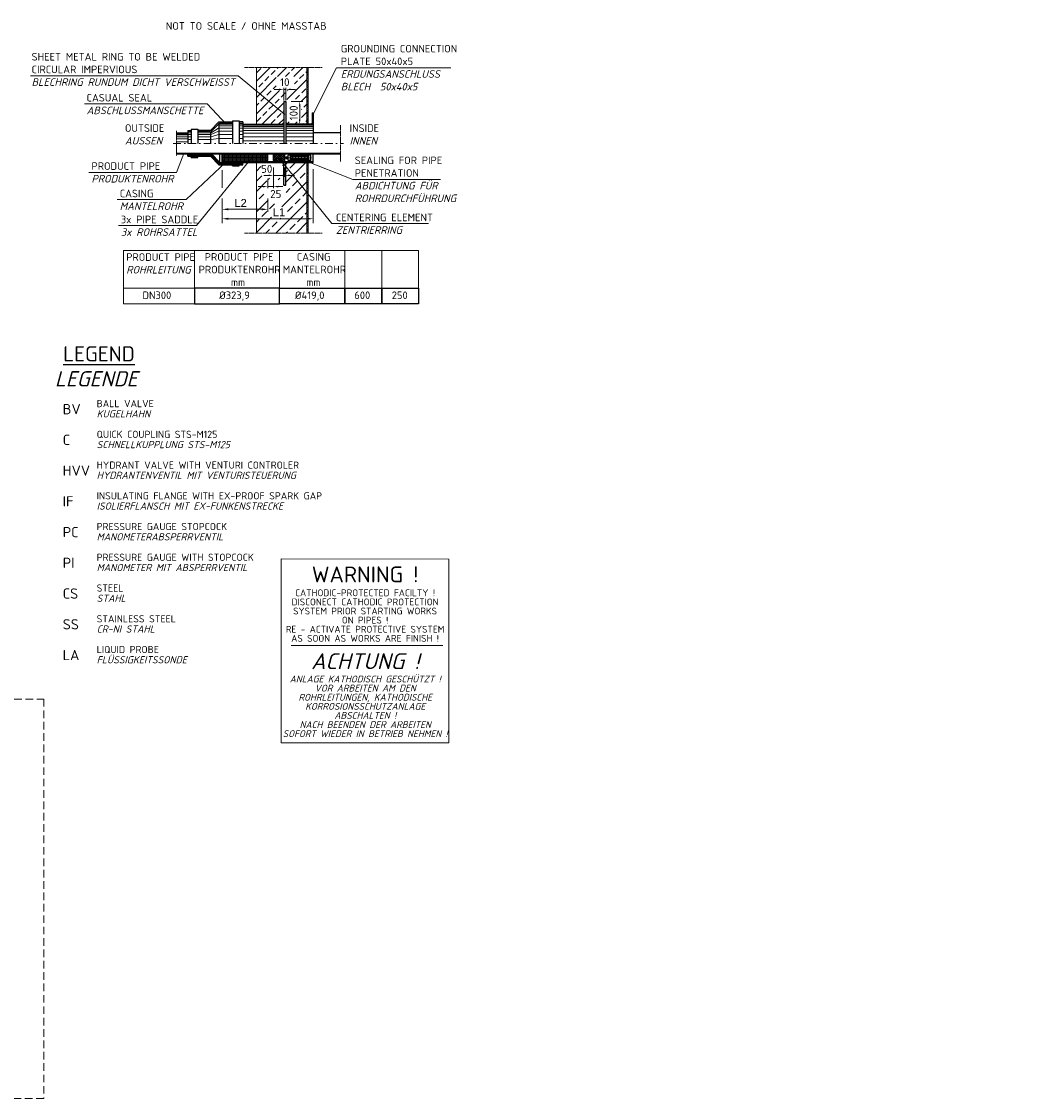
# Model space of a CAD drawing. Header units: millimetres. Extents: x -56583 to 53689, y -12797 to -109.
# Tile 14 of 14: x 40429 to 47059, y -12797 to -5701. Entities that reach past the tile are written whole.
import ezdxf

# ---------------------------------------------------------------- set-up
doc = ezdxf.new("R2010")
doc.units = ezdxf.units.MM
for name, pattern in [('HIDDEN', [0.375, 0.25, -0.125]), ('STRICHPUNKTX2', [2, 1, -0.5, 0, -0.5]), ('VERDECKTX2', [0.75, 0.5, -0.25])]:
    doc.linetypes.add(name, pattern=pattern)
doc.layers.add('8', color=7, linetype='Continuous')
for name, color, linetype, lineweight in [('Legende', 7, 'Continuous', 18), ('P------T7', 7, 'Continuous', 18), ('P-MGDMD', 7, 'Continuous', 18), ('PDSMD', 7, 'Continuous', 18)]:
    doc.layers.add(name, color=color, linetype=linetype, lineweight=lineweight)
doc.styles.add('ROMANS', font='ROMANS', dxfattribs={"height": 0.2})
doc.styles.get("Standard").update_dxf_attribs({"font": 'isocpeur.ttf'})
pattern_1 = [(0, (42314.71494399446, -6549.104669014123), (0, 12.5), []), (59.99999999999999, (42314.71494399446, -6549.104669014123), (-10.82531754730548, 6.250000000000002), []), (120, (42314.71494399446, -6549.104669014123), (-10.82531754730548, -6.249999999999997), [])]

msp = doc.modelspace()

# ---------------------------------------------------------------- hatches: boundary and pattern name
at = {"lineweight": 5}
h = msp.add_hatch(dxfattribs=at)
h.set_pattern_fill('NET3', color=256, scale=100)
h.set_pattern_definition(pattern_1)
h.paths.add_polyline_path([(42310.05936223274, -6377.303295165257), (42319.37052575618, -6377.303295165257), (42319.37052575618, -6002.813921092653), (42310.05936223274, -6002.813921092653)])
h = msp.add_hatch(dxfattribs=at)
h.set_pattern_fill('NET3', color=256, scale=100)
h.set_pattern_definition(pattern_1)
h.paths.add_polyline_path([(42310.05936223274, -7095.395416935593), (42319.37052575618, -7095.395416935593), (42319.37052575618, -6629.752389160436), (42310.05936223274, -6629.752389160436)])
at = {"layer": 'P-MGDMD'}
h = msp.add_hatch(dxfattribs=at)
h.set_pattern_fill('ANSI33', color=256, scale=12, style=0)
h.set_pattern_definition([(44.99999999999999, (41036.17146454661, -7895.958014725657), (-53.88153672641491, 53.88153672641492), []), (44.99999999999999, (41090.05302454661, -7895.958014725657), (-53.88153672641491, 53.88153672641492), [38.09999999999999, -19.05])])
edge = h.paths.add_edge_path(flags=17)
edge.add_arc((42151.82112645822, -6371.076430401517), 0.7080194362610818, 3.5983092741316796, 127.7673167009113, ccw=False)
edge.add_line((42152.52775009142, -6371.031994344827), (42156.86281990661, -6366.697333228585))
edge.add_line((42156.86281990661, -6366.697333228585), (42156.86281990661, -6344.504721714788))
edge.add_line((42156.86281990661, -6344.504721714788), (42089.30209613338, -6257.303295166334))
edge.add_line((42089.30209613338, -6257.303295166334), (42023.36650786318, -6257.303295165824))
edge.add_line((42023.36650786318, -6257.303295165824), (42151.38749554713, -6370.516737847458))
edge = h.paths.add_edge_path(flags=17)
edge.add_line((42023.36650786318, -6257.303295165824), (41976.86146590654, -6257.303295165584))
edge.add_line((41976.86146590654, -6257.303295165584), (41976.86146590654, -6377.303295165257))
edge.add_line((41976.86146590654, -6377.303295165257), (42146.25585797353, -6377.303295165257))
edge.add_line((42146.25585797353, -6377.303295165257), (42151.77662377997, -6371.783049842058))
edge.add_arc((42151.82112645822, -6371.076430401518), 0.708019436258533, 127.7673167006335, 266.39628877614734, ccw=False)
edge.add_line((42151.38749554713, -6370.516737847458), (42023.36650786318, -6257.303295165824))
h.paths.add_polyline_path([(42140.14837970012, -6013.569707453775), (42188.57386046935, -6053.608198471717)], flags=16)
h.paths.add_polyline_path([(42322.71199309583, -6267.66086728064), (42302.83161705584, -6267.66086728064)], flags=17)
h.paths.add_polyline_path([(42227.56079085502, -6156.180734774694), (42107.73319042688, -6156.180734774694), (42107.73319042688, -6062.159359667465), (42227.56079085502, -6062.159359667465)], flags=16)
h.paths.add_polyline_path([(42274.63294366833, -6362.804323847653), (42171.86276607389, -6362.804323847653), (42171.86276607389, -6366.697333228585), (42182.46972800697, -6377.303295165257), (42337.99692008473, -6377.303295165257), (42310.05936223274, -6370.939695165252), (42310.05936223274, -6302.303295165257), (42310.05936223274, -6002.813921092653), (41976.86146590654, -6002.813921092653), (41976.86146590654, -6112.174841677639), (42156.86281990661, -6344.504721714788), (42156.86281990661, -6227.303295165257), (42166.38274710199, -6227.303295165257), (42166.38274710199, -6215.608043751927), (42274.63294366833, -6215.608043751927)])
h.paths.add_polyline_path([(41976.86146590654, -6112.174841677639), (41976.86146590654, -6257.303295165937), (42089.30209613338, -6257.303295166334)], flags=17)
at = {"layer": 'P-MGDMD', "ltscale": 50}
for points in [[(42156.86112008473, -6377.303295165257), (42156.86112008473, -6366.166995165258), (42145.72377008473, -6377.303295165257)], [(42182.99847008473, -6377.303295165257), (42171.86112008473, -6366.166995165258), (42171.86112008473, -6377.303295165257)], [(42344.36112008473, -6370.939695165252), (42337.99692008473, -6377.303295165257), (42344.36112008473, -6377.303295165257)], [(42345.49692008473, -6377.303295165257), (42351.86112008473, -6377.303295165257), (42351.86112008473, -6370.939695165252)], [(42156.86112008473, -6640.888689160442), (42156.86112008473, -6629.752389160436), (42145.72377008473, -6629.752389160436)], [(42182.99847008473, -6629.752389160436), (42171.86112008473, -6629.752389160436), (42171.86112008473, -6640.888689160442)]]:
    msp.add_hatch(color=256, dxfattribs=at).paths.add_polyline_path(points)
at = {"layer": 'P-MGDMD', "lineweight": 13}
h = msp.add_hatch(dxfattribs=at)
h.set_pattern_fill('ANSI31', color=256, scale=89.99967700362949, style=0)
h.set_pattern_definition([(44.99999999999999, (47035.10826988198, -17988.13248157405), (-7.954922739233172, 7.954922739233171), [])])
h.paths.add_polyline_path([(41475.27549746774, -6573.577590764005), (41478.15547347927, -6569.227606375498), (41449.4753586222, -6569.227606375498), (41449.4753586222, -6573.577590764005)])
h.paths.add_polyline_path([(42531.86047409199, -6573.577590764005), (42531.86047409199, -6569.227606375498), (41478.15547347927, -6569.227606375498), (41475.27549746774, -6573.577590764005)])
h = msp.add_hatch(dxfattribs=at)
h.set_pattern_fill('ANSI31', color=256, scale=49.99982055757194, style=0)
h.set_pattern_definition([(44.99999999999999, (46762.72124744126, -17931.95768317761), (-4.419401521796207, 4.419401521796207), [])])
h.paths.add_polyline_path([(41591.97484721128, -6588.577536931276), (41546.97500870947, -6588.577536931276), (41546.97500870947, -6596.077510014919), (41591.97484721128, -6596.077510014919)])
at = {"layer": 'P-MGDMD', "lineweight": 5}
h = msp.add_hatch(dxfattribs=at)
h.set_pattern_fill('ANSI37', color=256, scale=69.99974878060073, angle=45, style=0)
h.set_pattern_definition([(90, (44225.60345556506, -15853.77178183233), (-8.74996859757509, 1.776350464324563e-15), []), (180, (44225.60345556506, -15853.77178183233), (-1.776350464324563e-15, -8.749968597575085), [])])
h.paths.add_polyline_path([(41781.44947860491, -6573.577590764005, -0.04129736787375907), (41840.57689943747, -6623.752410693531), (42044.36122365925, -6623.752410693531), (42051.8611967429, -6616.252437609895), (42051.8611967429, -6581.077563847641), (42044.36122365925, -6573.577590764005)])
h.paths.add_polyline_path([(41781.44947860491, -6573.577590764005), (41759.3622464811, -6573.577590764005), (41751.86227339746, -6581.077563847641), (41751.86227339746, -6616.252437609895), (41759.3622464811, -6623.752410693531), (41840.57689943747, -6623.752410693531, 0.04129736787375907)])
h = msp.add_hatch(dxfattribs=at)
h.set_pattern_fill('ANSI37', color=256, scale=79.9997128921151, style=0)
h.set_pattern_definition([(44.99999999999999, (44225.60345556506, -15853.77178183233), (-7.071042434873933, 7.07104243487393), []), (135, (44225.60345556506, -15853.77178183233), (-7.071042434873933, -7.071042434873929), [])])
h.paths.add_polyline_path([(42164.36079299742, -6581.077563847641), (42156.86081991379, -6573.577590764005), (42096.86103524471, -6573.577590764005), (42089.36106216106, -6581.077563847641), (42089.36106216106, -6616.252437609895), (42096.86103524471, -6623.752410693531), (42156.86081991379, -6623.752410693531), (42164.36079299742, -6616.252437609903)])
at = {"layer": 'P-MGDMD', "lineweight": 13}
h = msp.add_hatch(dxfattribs=at)
h.set_pattern_fill('ANSI31', color=256, scale=79.9997128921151, angle=90, style=0)
h.set_pattern_definition([(135, (47035.10826988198, -17988.13248157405), (-7.071042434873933, -7.071042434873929), [])])
h.paths.add_polyline_path([(42253.70616076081, -6629.752389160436), (42255.98598794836, -6623.752410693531), (41950.8547785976, -6623.752410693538), (41946.0251812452, -6629.752389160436)])
h.paths.add_polyline_path([(41946.0251812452, -6629.752389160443), (41950.8547785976, -6623.752410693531), (41751.86227339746, -6623.752410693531), (41751.86227339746, -6629.752389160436)])
h.paths.add_polyline_path([(42351.86112008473, -6629.752389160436), (42351.86112008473, -6623.752410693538), (42255.98598794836, -6623.752410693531), (42253.70616076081, -6629.752389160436)])
h = msp.add_hatch(dxfattribs=at)
h.set_pattern_fill('ANSI31', color=256, scale=49.99982055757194, style=0)
h.set_pattern_definition([(44.99999999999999, (47035.10826988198, -17988.13248157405), (-4.419401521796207, 4.419401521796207), [])])
h.paths.add_polyline_path([(41819.36203115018, -6644.752335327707), (41819.36203115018, -6652.252308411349), (41864.36186965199, -6652.252308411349), (41864.36186965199, -6644.752335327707)])
at = {"layer": 'P-MGDMD'}
h = msp.add_hatch(dxfattribs=at)
h.set_pattern_fill('ANSI33', color=256, scale=15, style=0)
h.set_pattern_definition([(44.99999999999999, (41036.17146454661, -7895.958014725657), (-67.35192090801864, 67.35192090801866), []), (44.99999999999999, (41103.52341454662, -7895.958014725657), (-67.35192090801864, 67.35192090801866), [47.625, -23.8125])])
h.paths.add_polyline_path([(42099.30260168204, -6629.752389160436), (42002.99847008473, -6629.752389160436), (41976.86112008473, -6629.752389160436), (41976.86112008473, -6734.463452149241)], flags=17)
edge = h.paths.add_edge_path()
edge.add_line((42156.86281990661, -6680.278744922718), (42156.86281990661, -6640.358351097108))
edge.add_line((42156.86281990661, -6640.358351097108), (42146.25585797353, -6629.752389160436))
edge.add_line((42146.25585797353, -6629.752389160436), (42099.30260168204, -6629.752389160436))
edge.add_line((42099.30260168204, -6629.752389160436), (41976.86112008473, -6734.463452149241))
edge.add_line((41976.86112008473, -6734.463452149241), (41976.86112008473, -6869.752389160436))
edge.add_line((41976.86112008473, -6869.752389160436), (41976.86112008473, -7095.395416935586))
edge.add_line((41976.86112008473, -7095.395416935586), (42184.43876917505, -7095.395416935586))
edge.add_line((42184.43876917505, -7095.395416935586), (42255.55964446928, -6629.752389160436))
edge.add_line((42255.55964446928, -6629.752389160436), (42182.46972800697, -6629.752389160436))
edge.add_line((42182.46972800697, -6629.752389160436), (42171.86276607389, -6640.358351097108))
edge.add_line((42171.86276607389, -6640.358351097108), (42171.86276607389, -6779.752389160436))
edge.add_line((42171.86276607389, -6779.752389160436), (42156.86281990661, -6779.752389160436))
edge.add_line((42156.86281990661, -6779.752389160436), (42156.86281990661, -6704.905944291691))
edge.add_arc((42084.3297808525, -6635.740004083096), 100.2245929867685, 214.5586401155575, 316.36122543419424, ccw=False)
edge.add_arc((42079.06595867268, -6683.154188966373), 77.84998263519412, 2.1167415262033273, 186.9633929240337, ccw=False)
edge = h.paths.add_edge_path(flags=16)
edge.add_arc((42098.06528096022, -6816.851271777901), 75.35486441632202, 0, 360)
h.paths.add_polyline_path([(42310.05936223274, -6629.75238916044), (42255.55964446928, -6629.752389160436), (42184.43876917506, -7095.395416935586), (42310.05936223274, -7095.395416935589)])
h.paths.add_polyline_path([(42077.09515329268, -6922.694632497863), (42175.874201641, -6922.694632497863), (42175.874201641, -6995.731008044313), (42077.09515329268, -6995.731008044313)], flags=16)
h.paths.add_polyline_path([(42045.14538425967, -6744.798931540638), (42096.07687464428, -6744.798931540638), (42096.07687464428, -6750.577149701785), (42045.14538425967, -6750.577149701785)], flags=16)

# ---------------------------------------------------------------- linework, layer by layer
at = {"lineweight": 0}
for p, q in [((41976.86146590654, -6002.813921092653), (41976.86146590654, -6377.303295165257)), ((42310.05936223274, -6002.813921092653), (42310.05936223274, -6377.303295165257)), ((42319.37052575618, -6002.813921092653), (42319.37052575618, -6377.303295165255)), ((41976.86112008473, -7095.395416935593), (41976.86112008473, -6629.752389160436)), ((42310.05936223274, -7095.395416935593), (42310.05936223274, -6629.752389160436)), ((42319.37052575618, -6629.752389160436), (42319.37052575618, -7095.395416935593))]:
    msp.add_line(p, q, dxfattribs=at)
at = {"linetype": 'HIDDEN', "lineweight": 0, "ltscale": 200}
msp.add_lwpolyline([(37080.94477311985, -10165.10043860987), (40576.54477311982, -10165.10043860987), (40576.54477311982, -12796.70043860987), (37080.94477311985, -12796.70043860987)], close=True, dxfattribs=at)
at = {"layer": '8', "linetype": 'Continuous'}
for points in [[(41568.96441842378, -7561.8007594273), (42128.9389976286, -7561.800759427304), (42128.9389976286, -7457.801132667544), (41568.96441842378, -7457.801132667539)], [(42128.9389976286, -7457.801132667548), (42560.45836630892, -7457.801132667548), (42560.45836630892, -7561.8007594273), (42128.9389976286, -7561.8007594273)], [(42560.45836630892, -7457.801132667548), (42803.3577994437, -7457.801132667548), (42803.3577994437, -7561.8007594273), (42560.45836630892, -7561.8007594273)], [(42803.3577994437, -7457.801132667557), (43046.25723257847, -7457.801132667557), (43046.25723257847, -7561.800759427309), (42803.3577994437, -7561.800759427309)]]:
    msp.add_lwpolyline(points, close=True, dxfattribs=at)
at = {"layer": 'Legende', "color": 0}
msp.add_line((43205.70953962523, -9812.061567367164), (42205.24539294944, -9812.061567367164), dxfattribs=at)
msp.add_lwpolyline([(42140.42103722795, -9241.998092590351), (43244.39100417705, -9242.337861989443), (43244.39100417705, -10454.00516091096), (42140.42103722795, -10453.66539151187)], close=True, dxfattribs=at)
at = {"layer": 'P-MGDMD', "linetype": 'VERDECKTX2', "ltscale": 10}
for p, q in [((42411.26320728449, -6002.813921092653), (41899.44377760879, -6002.813921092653)), ((42531.86047409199, -6384.793929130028), (42531.86047409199, -6622.261755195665)), ((41449.47535862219, -6420.778146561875), (41449.4753586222, -6586.277537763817)), ((42411.26320728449, -7095.395416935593), (41899.44377760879, -7095.395416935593))]:
    msp.add_line(p, q, dxfattribs=at)
at = {"layer": 'P-MGDMD', "ltscale": 10}
for p, q in [((42506.05202897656, -6005.395294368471), (43258.94619094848, -6005.395294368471)), ((41855.89833379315, -6058.113825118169), (42164.31439316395, -6313.671918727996)), ((42125.36112008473, -6148.000054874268), (42093.86112008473, -6148.000054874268)), ((42156.86112008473, -6220.740795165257), (42156.86112008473, -6137.500054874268)), ((42156.86112008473, -6148.000054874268), (42171.86112008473, -6148.000054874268)), ((42171.86112008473, -6220.740795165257), (42171.86112008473, -6137.500054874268)), ((42203.36112008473, -6148.000054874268), (42234.86112008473, -6148.000054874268)), ((41780.0834469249, -6379.298769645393), (41652.33903996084, -6243.808285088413)), ((42205.96020940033, -6227.303295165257), (42283.65735282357, -6227.303295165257)), ((42262.63265622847, -6258.803295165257), (42262.63265622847, -6345.803295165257)), ((42205.96020940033, -6377.303295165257), (42256.39114486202, -6377.303295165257)), ((41451.19646794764, -6696.289822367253), (41499.32166478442, -6571.034689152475)), ((41513.81499295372, -6874.139547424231), (41775.95536442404, -6626.924880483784)), ((41945.77292273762, -6602.233036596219), (41582.78991359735, -7044.593205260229)), ((42089.36106216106, -6663.201817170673), (42089.36106216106, -6725.120276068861)), ((42127.53954176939, -6602.233036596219), (42474.9896826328, -7031.718843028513)), ((42164.36079299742, -6663.201817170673), (42164.36079299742, -6725.120276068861)), ((41751.86227339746, -6679.210915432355), (41751.86227339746, -6796.463397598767)), ((42057.86106216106, -6714.620276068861), (42026.36106216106, -6714.620276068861)), ((42051.8611967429, -6737.143690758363), (42051.8611967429, -6799.152296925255)), ((42089.36106216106, -6714.620276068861), (42164.36079299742, -6714.620276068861)), ((42089.36106216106, -6721.696986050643), (42089.36106216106, -6799.152296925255)), ((42195.86079299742, -6714.620276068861), (42227.36079299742, -6714.620276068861)), ((42351.86112008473, -6673.559884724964), (42351.86112008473, -7029.240300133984)), ((42020.3611967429, -6788.652296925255), (41988.8611967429, -6788.652296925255)), ((42051.8611967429, -6788.652296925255), (42089.36106216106, -6788.652296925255)), ((42120.86106216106, -6788.652296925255), (42152.36106216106, -6788.652296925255)), ((41751.86227339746, -6867.915667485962), (41751.86227339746, -7029.240300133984)), ((42051.8611967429, -6867.915667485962), (42051.8611967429, -6955.148328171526)), ((41792.36227339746, -6938.273328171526), (42011.3611967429, -6938.273328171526)), ((41792.36227339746, -7000.434218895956), (42311.36112008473, -7000.434218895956))]:
    msp.add_line(p, q, dxfattribs=at)
at = {"layer": 'P-MGDMD'}
for p, q in [((41855.89833379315, -6058.113825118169), (40487.49841058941, -6058.113825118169)), ((41652.33903996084, -6243.808285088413), (40843.3717847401, -6243.808285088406)), ((42290.33673200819, -6615.026975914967), (42612.43416823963, -6741.92701611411)), ((41451.19646794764, -6696.289822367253), (40872.07836062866, -6696.289822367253)), ((43191.42972794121, -6741.927016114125), (42612.43416823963, -6741.92701611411)), ((41513.81499295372, -6874.139547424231), (41059.87967700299, -6874.139547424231)), ((41582.78991359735, -7044.593205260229), (41067.42767687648, -7044.593205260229)), ((43111.05862069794, -7031.71884302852), (42474.9896826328, -7031.718843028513))]:
    msp.add_line(p, q, dxfattribs=at)
at = {"layer": 'P-MGDMD', "lineweight": 25, "ltscale": 10}
for p, q in [((42156.86281990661, -6227.303295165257), (42156.86281990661, -6503.527842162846)), ((42156.86281990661, -6227.303295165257), (42171.86276607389, -6227.303295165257)), ((42171.86276607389, -6227.303295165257), (42171.86276607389, -6503.527842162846)), ((42344.36112008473, -6302.303295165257), (42344.36112008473, -6377.303295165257)), ((42344.36112008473, -6302.303295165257), (42351.86112008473, -6302.303295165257)), ((42351.86112008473, -6302.303295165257), (42351.86112008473, -6377.303295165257)), ((41730.6493495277, -6362.303348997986), (41674.47455113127, -6418.478147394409)), ((41730.6493495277, -6362.303348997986), (41819.36203115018, -6362.303348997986)), ((41730.6493495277, -6369.803322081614), (41730.6493495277, -6503.527842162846)), ((41819.36203115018, -6354.803375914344), (41864.36186965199, -6354.803375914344)), ((41819.36203115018, -6354.803375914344), (41819.36203115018, -6503.527842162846)), ((41864.36186965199, -6354.803375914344), (41864.36186965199, -6503.527842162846)), ((41886.8617889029, -6362.303348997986), (41864.36186965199, -6362.303348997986)), ((41886.8617889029, -6362.303348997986), (41886.8617889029, -6503.527842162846)), ((41886.8617889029, -6377.303295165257), (42156.86281990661, -6377.303295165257)), ((42156.86281990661, -6366.697333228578), (42146.25585797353, -6377.303295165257)), ((42171.86276607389, -6366.697333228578), (42182.46972800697, -6377.303295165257)), ((42171.86276607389, -6366.697333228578), (42182.46972800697, -6377.303295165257)), ((42351.86112008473, -6377.303295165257), (42171.86276607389, -6377.303295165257)), ((42344.36112008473, -6370.939695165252), (42337.99692008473, -6377.303295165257)), ((42351.86112008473, -6370.939695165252), (42345.49692008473, -6377.303295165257)), ((42351.86112008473, -6377.303295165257), (42351.86112008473, -6503.527842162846)), ((41449.4753586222, -6433.47809356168), (41524.47508945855, -6433.47809356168)), ((41524.47508945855, -6418.478147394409), (41524.47508945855, -6503.527842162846)), ((41524.47508945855, -6418.478147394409), (41546.97500870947, -6418.478147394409)), ((41546.97500870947, -6410.978174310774), (41591.97484721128, -6410.978174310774)), ((41546.97500870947, -6410.978174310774), (41546.97500870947, -6503.527842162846)), ((41591.97484721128, -6410.978174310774), (41591.97484721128, -6503.527842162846)), ((41674.47455113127, -6418.478147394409), (41591.97484721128, -6418.478147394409)), ((41674.47455113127, -6425.978120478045), (41674.47455113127, -6503.527842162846)), ((42531.86047409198, -6433.47809356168), (42351.86112008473, -6433.47809356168)), ((41449.4753586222, -6569.227606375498), (42531.86047409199, -6569.227606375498)), ((41449.4753586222, -6573.577590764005), (42531.86047409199, -6573.577590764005)), ((41524.47508945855, -6588.577536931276), (41524.47508945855, -6573.577590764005)), ((41524.47508945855, -6588.577536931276), (41674.47455113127, -6588.577536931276)), ((41546.97500870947, -6596.077510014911), (41546.97500870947, -6588.577536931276)), ((41546.97500870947, -6596.077510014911), (41591.97484721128, -6596.077510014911)), ((41591.97484721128, -6596.077510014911), (41591.97484721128, -6588.577536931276)), ((41730.6493495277, -6644.752335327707), (41674.47455113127, -6588.577536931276)), ((41736.86232723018, -6629.752389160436), (41680.68752883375, -6573.577590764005)), ((41736.86232723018, -6629.752389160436), (41736.86232723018, -6573.577590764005)), ((41751.86227339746, -6581.077563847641), (41759.3622464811, -6573.577590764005)), ((41751.86227339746, -6629.752389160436), (41751.86227339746, -6573.577590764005)), ((41751.86227339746, -6616.252437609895), (41751.86227339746, -6581.077563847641)), ((42051.8611967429, -6581.077563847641), (42044.36122365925, -6573.577590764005)), ((42051.8611967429, -6616.252437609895), (42051.8611967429, -6581.077563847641)), ((42089.36106216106, -6581.077563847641), (42096.86103524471, -6573.577590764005)), ((42089.36106216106, -6616.252437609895), (42089.36106216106, -6581.077563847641)), ((42164.36079299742, -6581.077563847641), (42156.86081991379, -6573.577590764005)), ((42164.36079299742, -6616.252437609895), (42164.36079299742, -6581.077563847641)), ((42171.86176607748, -6593.040520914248), (42171.86176607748, -6604.289480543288)), ((42171.86176607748, -6593.040520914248), (42186.86171224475, -6593.040520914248)), ((42201.86165841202, -6581.077563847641), (42186.86171224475, -6581.077563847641)), ((42186.86171224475, -6616.252437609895), (42186.86171224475, -6581.077563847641)), ((42201.86165841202, -6623.752410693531), (42201.86165841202, -6573.577590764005)), ((42321.86122775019, -6623.752410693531), (42321.86122775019, -6573.577590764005)), ((42336.86117391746, -6581.077563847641), (42321.86122775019, -6581.077563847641)), ((42336.86117391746, -6616.252437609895), (42336.86117391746, -6581.077563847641)), ((42351.86112008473, -6629.752389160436), (42351.86112008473, -6573.577590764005)), ((41730.6493495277, -6644.752335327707), (41886.8617889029, -6644.752335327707)), ((41736.86232723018, -6629.752389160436), (42351.86112008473, -6629.752389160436)), ((41759.3622464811, -6623.752410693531), (41751.86227339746, -6616.252437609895)), ((41751.86227339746, -6623.752410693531), (42351.86112008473, -6623.752410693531)), ((41819.36203115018, -6652.252308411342), (41819.36203115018, -6644.752335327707)), ((41819.36203115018, -6652.252308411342), (41864.36186965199, -6652.252308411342)), ((41864.36186965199, -6652.252308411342), (41864.36186965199, -6644.752335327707)), ((41886.8617889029, -6644.752335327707), (41886.8617889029, -6629.752389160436)), ((42044.36122365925, -6623.752410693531), (42051.8611967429, -6616.252437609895)), ((42096.86103524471, -6623.752410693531), (42089.36106216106, -6616.252437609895)), ((42156.86281990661, -6640.358351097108), (42146.25585797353, -6629.752389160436)), ((42156.86081991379, -6623.752410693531), (42164.36079299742, -6616.252437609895)), ((42156.86281990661, -6779.752389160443), (42156.86281990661, -6629.752389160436)), ((42171.86176607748, -6604.289480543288), (42186.86171224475, -6604.289480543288)), ((42171.86276607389, -6779.752389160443), (42171.86276607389, -6629.752389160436)), ((42171.86276607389, -6640.358351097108), (42182.46972800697, -6629.752389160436)), ((42171.86276607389, -6640.358351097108), (42182.46972800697, -6629.752389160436)), ((42201.86165841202, -6616.252437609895), (42186.86171224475, -6616.252437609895)), ((42336.86117391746, -6616.252437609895), (42321.86122775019, -6616.252437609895)), ((42156.86281990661, -6779.752389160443), (42171.86276607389, -6779.752389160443))]:
    msp.add_line(p, q, dxfattribs=at)
at = {"layer": 'P-MGDMD', "lineweight": 13, "ltscale": 10}
for p, q in [((41678.22453767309, -6425.978120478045), (41726.89936298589, -6377.303295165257)), ((41734.39933606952, -6369.803322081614), (41819.36203115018, -6369.803322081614)), ((41734.39933606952, -6377.303295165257), (41819.36203115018, -6377.303295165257)), ((41886.8617889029, -6369.803322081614), (41864.36186965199, -6369.803322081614)), ((41886.8617889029, -6377.303295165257), (41864.36186965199, -6377.303295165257)), ((41886.8617889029, -6384.803268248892), (42156.86281990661, -6384.803268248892)), ((42351.86112008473, -6384.803268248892), (42171.86276607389, -6384.803268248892)), ((41449.4753586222, -6440.978066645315), (41524.47508945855, -6440.978066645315)), ((41449.4753586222, -6448.478039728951), (41524.47508945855, -6448.478039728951)), ((41524.47508945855, -6425.978120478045), (41546.97500870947, -6425.978120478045)), ((41524.47508945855, -6433.47809356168), (41546.97500870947, -6433.47809356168)), ((41524.47508945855, -6444.728053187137), (41546.97500870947, -6444.728053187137)), ((41670.72456458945, -6425.978120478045), (41591.97484721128, -6425.978120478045)), ((41670.72456458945, -6433.47809356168), (41591.97484721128, -6433.47809356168)), ((41670.72456458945, -6444.728053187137), (41591.97484721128, -6444.728053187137)), ((41678.22453767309, -6433.47809356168), (41726.89936298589, -6403.553200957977)), ((41678.22453767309, -6444.728053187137), (41726.89936298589, -6422.303133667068)), ((41678.22453767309, -6459.727999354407), (41726.89936298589, -6444.803052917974)), ((41734.39933606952, -6388.553254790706), (41819.36203115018, -6388.553254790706)), ((41734.39933606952, -6403.553200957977), (41819.36203115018, -6403.553200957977)), ((41734.39933606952, -6422.303133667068), (41819.36203115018, -6422.303133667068)), ((41734.39933606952, -6444.803052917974), (41819.36203115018, -6444.803052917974)), ((41886.8617889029, -6388.553254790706), (41864.36186965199, -6388.553254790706)), ((41886.8617889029, -6403.553200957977), (41864.36186965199, -6403.553200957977)), ((41886.8617889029, -6422.303133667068), (41864.36186965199, -6422.303133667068)), ((41886.8617889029, -6444.803052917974), (41864.36186965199, -6444.803052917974)), ((41886.8617889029, -6392.303241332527), (42156.86281990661, -6392.303241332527)), ((41886.8617889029, -6403.553200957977), (42156.86281990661, -6403.553200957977)), ((41886.8617889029, -6418.553147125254), (42156.86281990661, -6418.553147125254)), ((41886.8617889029, -6437.303079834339), (42156.86281990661, -6437.303079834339)), ((42351.86112008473, -6392.303241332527), (42171.86276607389, -6392.303241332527)), ((42351.86112008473, -6403.553200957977), (42171.86276607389, -6403.553200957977)), ((42351.86112008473, -6418.553147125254), (42171.86276607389, -6418.553147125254)), ((42351.86112008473, -6437.303079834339), (42171.86276607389, -6437.303079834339)), ((41449.4753586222, -6459.727999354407), (41524.47508945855, -6459.727999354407)), ((41449.4753586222, -6474.727945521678), (41524.47508945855, -6474.727945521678)), ((41449.4753586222, -6493.477878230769), (41524.47508945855, -6493.477878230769)), ((41524.47508945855, -6459.727999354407), (41546.97500870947, -6459.727999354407)), ((41524.47508945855, -6478.477932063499), (41546.97500870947, -6478.477932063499)), ((41670.72456458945, -6459.727999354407), (41591.97484721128, -6459.727999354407)), ((41670.72456458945, -6478.477932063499), (41591.97484721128, -6478.477932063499)), ((41678.22453767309, -6478.477932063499), (41726.89936298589, -6471.052958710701)), ((41734.39933606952, -6471.052958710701), (41819.36203115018, -6471.052958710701)), ((41886.8617889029, -6471.052958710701), (41864.36186965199, -6471.052958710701)), ((41886.8617889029, -6459.802999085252), (42156.86281990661, -6459.802999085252)), ((41886.8617889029, -6486.052904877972), (42156.86281990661, -6486.052904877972)), ((42351.86112008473, -6459.802999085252), (42171.86276607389, -6459.802999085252)), ((42351.86112008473, -6486.052904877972), (42171.86276607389, -6486.052904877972))]:
    msp.add_line(p, q, dxfattribs=at)
at = {"layer": 'P-MGDMD', "linetype": 'STRICHPUNKTX2', "ltscale": 50}
msp.add_line((41429.47535862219, -6503.527842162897), (42551.86047409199, -6503.527842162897), dxfattribs=at)
at = {"layer": 'P-MGDMD', "lineweight": 5, "ltscale": 10}
for p, q in [((41524.47508945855, -6576.577579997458), (41679.44453329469, -6576.577579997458)), ((41524.47508945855, -6579.577569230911), (41678.20253775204, -6579.577569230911)), ((41524.47508945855, -6582.577558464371), (41676.95854221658, -6582.577558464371)), ((41524.47508945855, -6585.577547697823), (41675.71654667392, -6585.577547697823)), ((41731.89134507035, -6641.752346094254), (41675.71654667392, -6585.577547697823)), ((41733.13334061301, -6638.752356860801), (41676.95854221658, -6582.577558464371)), ((41734.37733614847, -6635.752367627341), (41678.20253775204, -6579.577569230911)), ((41735.61933169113, -6632.752378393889), (41679.44453329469, -6576.577579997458)), ((42201.85865842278, -6575.040585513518), (42321.85922775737, -6575.037585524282)), ((42201.85865842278, -6578.040574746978), (42321.85922775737, -6578.037574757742)), ((42201.85865842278, -6581.040563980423), (42321.85922775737, -6581.037563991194)), ((42201.85865842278, -6584.040553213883), (42321.85922775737, -6584.037553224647)), ((42201.85865842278, -6587.040542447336), (42321.85922775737, -6587.0375424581)), ((42201.85865842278, -6590.040531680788), (42321.85922775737, -6590.037531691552)), ((42321.86022775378, -6593.037520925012), (42201.86165841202, -6593.039520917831)), ((41731.89134507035, -6641.752346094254), (41886.8617889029, -6641.752346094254)), ((41733.13334061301, -6638.752356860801), (41886.8617889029, -6638.752356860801)), ((41734.37733614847, -6635.752367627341), (41886.8617889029, -6635.752367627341)), ((41735.61933169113, -6632.752378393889), (41886.8617889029, -6632.752378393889)), ((42201.86065841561, -6607.288469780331), (42321.86122775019, -6607.285469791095)), ((42201.86065841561, -6610.288459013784), (42321.86122775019, -6610.285459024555)), ((42201.86065841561, -6613.288448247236), (42321.86122775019, -6613.285448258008)), ((42201.86065841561, -6616.288437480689), (42321.86122775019, -6616.28543749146)), ((42201.86065841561, -6619.288426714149), (42321.86122775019, -6619.285426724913)), ((42201.86065841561, -6622.288415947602), (42321.86122775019, -6622.285415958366)), ((42321.86122775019, -6604.286480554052), (42201.86165841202, -6604.288480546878))]:
    msp.add_line(p, q, dxfattribs=at)
at = {"layer": 'P-MGDMD', "linetype": 'STRICHPUNKTX2', "ltscale": 10}
msp.add_line((42169.15556133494, -6598.665263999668), (42340.35109438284, -6598.662500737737), dxfattribs=at)
at = {"layer": 'P-MGDMD', "lineweight": 5}
for points in [[(41100.90781073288, -7457.801132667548), (41568.96441842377, -7457.801132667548), (41568.96441842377, -7210.609314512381), (41100.90781073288, -7210.609314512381)], [(41568.96441842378, -7457.801132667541), (42128.9389976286, -7457.801132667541), (42128.9389976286, -7210.609314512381), (41568.96441842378, -7210.609314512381)], [(42128.9389976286, -7457.801132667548), (42560.45836630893, -7457.801132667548), (42560.45836630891, -7210.609314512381), (42128.9389976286, -7210.609314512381)], [(42560.45836630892, -7457.801132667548), (42803.3577994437, -7457.801132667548), (42803.3577994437, -7210.609314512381), (42560.45836630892, -7210.609314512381)], [(42803.3577994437, -7457.801132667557), (43046.25723257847, -7457.801132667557), (43046.25723257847, -7210.609314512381), (42803.3577994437, -7210.609314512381)], [(41100.90781073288, -7457.801132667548), (41568.96441842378, -7457.801132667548), (41568.96441842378, -7561.8007594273), (41100.90781073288, -7561.8007594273)]]:
    msp.add_lwpolyline(points, close=True, dxfattribs=at)
at = {"layer": 'P-MGDMD'}
for centre in [(42164.31439316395, -6313.671918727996), (41780.0834469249, -6379.298769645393), (41642.44312843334, -6571.034689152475), (41775.95536442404, -6626.924880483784), (41945.77292273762, -6602.233036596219), (42127.53954176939, -6602.233036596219), (42290.33673200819, -6615.026975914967)]:
    msp.add_circle(centre, 0.7080194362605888, dxfattribs=at)
for points in [[(42125.36112008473, -6142.750054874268), (42125.36112008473, -6153.250054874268), (42156.86112008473, -6148.000054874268)], [(42203.36112008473, -6142.750054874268), (42203.36112008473, -6153.250054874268), (42171.86112008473, -6148.000054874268)], [(42257.38265622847, -6258.803295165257), (42267.88265622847, -6258.803295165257), (42262.63265622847, -6227.303295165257)], [(42257.38265622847, -6345.803295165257), (42267.88265622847, -6345.803295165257), (42262.63265622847, -6377.303295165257)], [(42057.86106216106, -6709.370276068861), (42057.86106216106, -6719.870276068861), (42089.36106216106, -6714.620276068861)], [(42195.86079299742, -6709.370276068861), (42195.86079299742, -6719.870276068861), (42164.36079299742, -6714.620276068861)], [(42020.3611967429, -6783.402296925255), (42020.3611967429, -6793.902296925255), (42051.8611967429, -6788.652296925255)], [(42120.86106216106, -6783.402296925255), (42120.86106216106, -6793.902296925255), (42089.36106216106, -6788.652296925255)], [(41792.36227339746, -6931.523328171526), (41792.36227339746, -6945.023328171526), (41751.86227339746, -6938.273328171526)], [(42011.3611967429, -6931.523328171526), (42011.3611967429, -6945.023328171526), (42051.8611967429, -6938.273328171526)], [(41792.36227339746, -6993.684218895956), (41792.36227339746, -7007.184218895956), (41751.86227339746, -7000.434218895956)], [(42311.36112008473, -6993.684218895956), (42311.36112008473, -7007.184218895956), (42351.86112008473, -7000.434218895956)]]:
    msp.add_solid(points, dxfattribs=at)
at = {"layer": 'P-MGDMD', "lineweight": 25}
for points in [[(42146.25585797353, -6377.303295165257), (42156.86281990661, -6377.303295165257), (42156.86281990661, -6366.697333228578), (42146.25585797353, -6377.303295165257)], [(42182.46972800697, -6377.303295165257), (42171.86276607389, -6377.303295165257), (42171.86276607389, -6366.697333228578), (42182.46972800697, -6377.303295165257)], [(42146.25585797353, -6629.752389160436), (42156.86281990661, -6629.752389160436), (42156.86281990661, -6640.358351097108), (42146.25585797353, -6629.752389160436)], [(42182.46972800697, -6629.752389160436), (42171.86276607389, -6629.752389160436), (42171.86276607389, -6640.358351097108), (42182.46972800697, -6629.752389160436)]]:
    msp.add_solid(points, dxfattribs=at)
at = {"layer": 'PDSMD', "ltscale": 10}
msp.add_line((42506.05202897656, -6005.395294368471), (42348.66147134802, -6315.123569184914), dxfattribs=at)

# ---------------------------------------------------------------- texts
at = {"layer": '8', "linetype": 'Continuous', "char_height": 50, "attachment_point": 1, "style": 'ROMANS'}
for s, insert, width in [('{\\fISOCPEUR|b0|i0|c0|p34;GROUNDING CONNECTION PLATE 50x40x5\\P\\fISOCPEUR|b0|i1|c0|p34;ERDUNGSANSCHLUSS BLECH  50x40x5 }', (42533.40518019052, -5854.778373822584), 863.2432631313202), ('{\\fISOCPEUR|b0|i0|c0|p34;SHEET METAL RING TO BE WELDED \\PCIRCULAR IMPERVIOUS\\P\\fISOCPEUR|b0|i1|c0|p34;BLECHRING RUNDUM DICHT VERSCHWEISST}', (40495.54956683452, -5908.233914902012), 1469.993675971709), ('{\\fISOCPEUR|b0|i0|c0|p34;CASUAL SEAL\\P\\fISOCPEUR|b0|i1|c0|p34;ABSCHLUSSMANSCHETTE}', (40857.83164172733, -6178.181727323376), 1093.231313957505), ('{\\fISOCPEUR|b0|i0|c0|p34;OUTSIDE\\P\\fISOCPEUR|b0|i1|c0|p34;AUSSEN}', (41110.52033747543, -6377.902811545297), 1093.231313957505), ('{\\fISOCPEUR|b0|i0|c0|p34;INSIDE\\P\\fISOCPEUR|b0|i1|c0|p34;INNEN}', (42591.59432297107, -6378.368115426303), 1093.231313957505), ('{\\fISOCPEUR|b0|i0|c0|p34;SEALING FOR PIPE PENETRATION\\P\\fISOCPEUR|b0|i1|c0|p34;ABDICHTUNG FÜR ROHRDURCHFÜHRUNG}', (42625.41039355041, -6590.576669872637), 684.484632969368), ('{\\fISOCPEUR|b0|i0|c0|p34;PRODUCT PIPE\\P\\fISOCPEUR|b0|i1|c0|p34;PRODUKTENROHR}', (40890.32693929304, -6628.345187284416), 1093.231313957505), ('{\\fISOCPEUR|b0|i0|c0|p34;CASING\\P\\fISOCPEUR|b0|i1|c0|p34;MANTELROHR}', (41076.11759307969, -6809.025259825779), 1093.231313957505), ('{\\fISOCPEUR|b0|i0|c0|p34;3x PIPE SADDLE\\P\\fISOCPEUR|b0|i1|c0|p34;3x ROHRSATTEL}', (41083.99388776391, -6980.129604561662), 1093.231313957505), ('{\\fISOCPEUR|b0|i0|c0|p34;CENTERING ELEMENT\\P\\fISOCPEUR|b0|i1|c0|p34;ZENTRIERRING}', (42501.31063282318, -6966.682778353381), 1093.231313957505), ('{\\fISOCPEUR|b0|i0|c0|p34;PRODUCT PIPE\\P\\fISOCPEUR|b0|i1|c0|p34;ROHRLEITUNG}', (41119.17050497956, -7227.96106988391), 1093.231313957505), ('\\pi67.487;{\\fISOCPEUR|b0|i0|c0|p34;PRODUCT PIPE\\P\\pi27.487;PRODUKTENROHR\\P\\pi239.99;mm}', (41568.96441842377, -7226.810754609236), 559.9745792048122), ('\\pi102.84;{\\fISOCPEUR|b0|i0|c0|p34;CASING\\P\\pi10.338;MANTELROHR\\P\\pi165.34;mm}', (42140.33846567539, -7226.476286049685), 410.6758706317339), ('{\\fISOCPEUR|b0|i0|c0|p34;DN300}', (41226.2090078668, -7479.463806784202), 199.1128473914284), ('{\\fISOCPEUR|b0|i0|c0|p34;%%C323,9}', (41731.91943784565, -7479.463806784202), 215.958934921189), ('{\\fISOCPEUR|b0|i0|c0|p34;%%C419,0}', (42231.56761870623, -7479.463806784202), 215.958934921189), ('{\\fISOCPEUR|b0|i0|c0|p34;600}', (42622.72589665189, -7479.463806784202), 106.7800545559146), ('{\\fISOCPEUR|b0|i0|c0|p34;250}', (42869.31864685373, -7479.463806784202), 114.4618586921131)]:
    msp.add_mtext(s, dxfattribs=dict(at, insert=insert, width=width))
at = {"layer": 'Legende', "color": 0, "lineweight": 0, "insert": (40700.67967953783, -8220.937849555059), "char_height": 67.5, "attachment_point": 1, "line_spacing_factor": 0.9}
msp.add_mtext('BV\\P\\PC\\P\\PHVV\\P\\PIF\\P\\PPC\\P\\PPI\\P\\PCS\\P\\PSS\\P\\PLA', dxfattribs=at)
at = {"layer": 'Legende', "color": 0, "lineweight": 0, "insert": (40924.41106570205, -8194.740123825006), "char_height": 47.25, "width": 1624.820829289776, "attachment_point": 1, "line_spacing_factor": 0.8571428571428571}
msp.add_mtext('BALL VALVE\\P{\\fISOCPEUR|b0|i1|c0|p34;KUGELHAHN}\\P\\PQUICK COUPLING STS-M125\\P{\\fISOCPEUR|b0|i1|c0|p34;SCHNELLKUPPLUNG STS-M125}\\P\\PHYDRANT VALVE WITH VENTURI CONTROLER\\P{\\fISOCPEUR|b0|i1|c0|p34;HYDRANTENVENTIL MIT VENTURISTEUERUNG}\\P\\PINSULATING FLANGE WITH EX-PROOF SPARK GAP\\P{\\fISOCPEUR|b0|i1|c0|p34;ISOLIERFLANSCH MIT EX-FUNKENSTRECKE\\P}\\PPRESSURE GAUGE STOPCOCK\\P{\\fISOCPEUR|b0|i1|c0|p34;MANOMETERABSPERRVENTIL\\P}\\PPRESSURE GAUGE WITH STOPCOCK\\P{\\fISOCPEUR|b0|i1|c0|p34;MANOMETER MIT ABSPERRVENTIL}\\P\\PSTEEL\\P{\\fISOCPEUR|b0|i1|c0|p34;STAHL}\\P\\PSTAINLESS STEEL\\P{\\fISOCPEUR|b0|i1|c0|p34;CR-NI STAHL\\P}\\PLIQUID PROBE\\P{\\fISOCPEUR|b0|i1|c0|p34;FLÜSSIGKEITSSONDE}', dxfattribs=at)
at = {"layer": 'Legende', "color": 0, "width": 1785.1299, "attachment_point": 5}
for s, insert, char_height, line_spacing_factor in [('{\\fISOCPEUR|b0|i0|c0|p32;WARNING !}', (42693.4306740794, -9343.871070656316), 105, 0.7999997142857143), ('{\\fISOCPEUR|b0|i0|c0|p32;CATHODIC-PROTECTED FACILTY !\\PDISCONECT CATHODIC PROTECTION\\PSYSTEM PRIOR STARTING WORKS\\PON PIPES !\\PRE - ACTIVATE PROTECTIVE SYSTEM\\PAS SOON AS WORKS ARE FINISH !}', (42693.4306740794, -9615.106202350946), 45, 0.8), ('{\\fISOCPEUR|b0|i1|c0|p32;ACHTUNG !}', (42694.70457180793, -9915.682580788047), 105, 0.7999997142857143), ('{\\fISOCPEUR|b0|i1|c0|p32;ANLAGE KATHODISCH GESCHÜTZT !\\PVOR ARBEITEN AM DEN\\PROHRLEITUNGEN, KATHODISCHE\\PKORROSIONSSCHUTZANLAGE\\PABSCHALTEN !\\PNACH BEENDEN DER ARBEITEN\\PSOFORT WIEDER IN BETRIEB NEHMEN !}', (42694.70457180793, -10213.16461494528), 45, 0.8)]:
    msp.add_mtext(s, dxfattribs=dict(at, insert=insert, char_height=char_height, line_spacing_factor=line_spacing_factor))
at = {"layer": 'P------T7', "color": 0, "linetype": 'Continuous', "lineweight": 25, "char_height": 100, "attachment_point": 7}
for s, insert in [('{\\LLEGEND}', (40703.46956522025, -7940.357893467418)), ('{\\fISOCPEUR|b0|i1|c0|p34;LEGENDE}', (40649.10499250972, -8104.863290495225))]:
    msp.add_mtext(s, dxfattribs=dict(at, insert=insert))
at = {"layer": 'P-MGDMD'}
for s, insert, char_height, attachment_point in [('NOT TO SCALE / OHNE MASSTAB', (41380.02886763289, -5705.161765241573), 50, 1), ('10', (42164.36112008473, -6100.637714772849), 52.5, 5), ('50', (42045.02727107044, -6671.624113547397), 52.5, 5), ('25', (42104.98343447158, -6837.021735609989), 52.5, 5), ('{\\fArial|b0|i0|c0|p34;L2}', (41873.01452623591, -6896.275391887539), 52.5, 5), ('{\\fArial|b0|i0|c0|p34;L1}', (42126.21264278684, -6957.234290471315), 52.5, 5)]:
    msp.add_mtext(s, dxfattribs=dict(at, insert=insert, char_height=char_height, attachment_point=attachment_point))
at = {"layer": 'P-MGDMD', "insert": (42222.73558884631, -6302.966102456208), "char_height": 52.5, "attachment_point": 5, "rotation": 90}
msp.add_mtext('100', dxfattribs=at)

doc.saveas('drawing.dxf')
